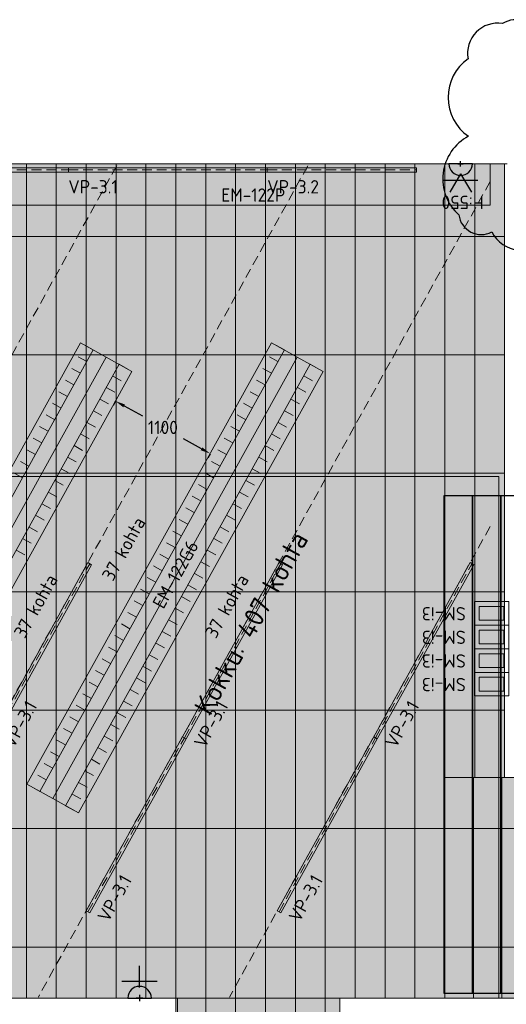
# Model space of a CAD drawing. Header units: millimetres. Extents: x 102382 to 164490, y 45733 to 103316.
# Tile 20 of 183: x 117716 to 122665, y 67446 to 77454. Entities that reach past the tile are written whole.
import ezdxf

# ---------------------------------------------------------------- set-up
doc = ezdxf.new("R2010")
doc.units = ezdxf.units.MM
doc.linetypes.add('Center', pattern=[4, 2.5, -0.5, 0.5, -0.5])
doc.linetypes.add('Hidden 100.00_ 50.00', pattern=[150, 100, -50])
doc.layers.get('0').update_dxf_attribs({"true_color": 0x000000})
for name, color, linetype, true_color in [('_SA-ELEKTER_pistikupesad', 7, 'Continuous', 0x9900cc), ('_SA-MÄRKUSED', 1, 'Continuous', 0xff0000), ('_SA-SISUSTUS_DIM', 1, 'Continuous', 0xff0000)]:
    doc.layers.add(name, color=color, linetype=linetype, true_color=true_color)
for name, color, linetype, lineweight, true_color in [('_SA-ELEKTER_tekst', 7, 'Continuous', 9, 0x9900cc), ('_SA-LAGI', 7, 'Continuous', 9, 0x5b5b5b), ('_SA-LAGI_hatch', 7, 'Continuous', 5, 0x787878), ('_SA-PORAND', 7, 'Continuous', 9, 0x5b5b5b), ('_SA-PORAND_hatch', 254, 'Continuous', 9, 0xbebebe), ('_SA-SISUSTUS_kohtkindel', 7, 'Continuous', 15, 0x7f4f3f), ('_SA-SISUSTUS_lahtine', 7, 'Continuous', 18, 0x7f4f3f), ('_SA-SISUSTUS_tekst', 7, 'Continuous', 0, 0x7f4f3f), ('_SA-VALGUSTUS', 20, 'Continuous', 13, 0xff3f00), ('_SA-VALGUSTUS_abi', 7, 'Center', 0, 0xff9f7f)]:
    doc.layers.add(name, color=color, linetype=linetype, lineweight=lineweight, true_color=true_color)
doc.styles.add('DIN Bold', font='txt')
doc.styles.add('DIN Pro Light-Light', font='txt')
doc.styles.add('DIN Pro Medium-Medium', font='txt')
doc.dimstyles.new('INP_100_DIM', dxfattribs={"dimtxt": 135, "dimasz": 100, "dimexe": 50, "dimexo": 0.5, "dimgap": 20, "dimtad": 0, "dimtih": 1, "dimtoh": 1, "dimdec": 0, "dimzin": 1, "dimdsep": 46, "dimtxsty": 'DIN Pro Light-Light', "dimcen": 2.5, "dimadec": 1, "dimazin": 1, "dimtfac": 1, "dimtdec": 4, "dimtix": 1, "dimtofl": 0, "dimtmove": 1, "dimatfit": 3, "dimfxl": 1, "dimtolj": 1, "dimtzin": 1, "dimarcsym": 0})

# ---------------------------------------------------------------- blocks, each defined once
blk = doc.blocks.new('*D32')
at = {"layer": '_SA-SISUSTUS_DIM', "color": 0, "lineweight": -2}
for p, q in [((118690, 73577), (118666, 73533)), ((118778, 73529), (118963, 73426)), ((119565, 73092), (119380, 73195)), ((119652, 73043), (119628, 73000))]:
    blk.add_line(p, q, dxfattribs=at)
at = {"layer": '_SA-SISUSTUS_DIM', "color": 0}
for points in [[(118786, 73543), (118770, 73514), (118691, 73577)], [(119557, 73078), (119573, 73107), (119653, 73044)]]:
    blk.add_solid(points, dxfattribs=at)
at = {"layer": 'Defpoints', "color": 0}
for p in [(118691, 73577), (119653, 73044), (119653, 73044)]:
    blk.add_point(p, dxfattribs=at)
at = {"layer": '_SA-SISUSTUS_DIM', "color": 0, "insert": (119172, 73310), "char_height": 135, "attachment_point": 5, "style": 'DIN Pro Light-Light'}
blk.add_mtext('\\A1;1100', dxfattribs=at)
blk = doc.blocks.new('_SA pistik(syvistatud) x2')
at = {"linetype": 'ByBlock', "lineweight": -2}
blk.add_hatch(color=0, dxfattribs=at).paths.add_polyline_path([(-80.1, 0), (80.1, 0), (80.1, 1.8), (80, 3.5), (79.9, 5.3), (79.7, 7.1), (79.5, 9), (79.3, 10.8), (79, 12.6), (78.6, 14.5), (78.2, 16.3), (77.8, 18.2), (77.3, 20), (76.8, 21.9), (76.2, 23.7), (75.6, 25.5), (74.9, 27.4), (74.2, 29.2), (73.4, 31), (72.6, 32.8), (71.8, 34.6), (70.8, 36.4), (69.9, 38.2), (68.9, 39.9), (67.8, 41.7), (66.7, 43.4), (65.6, 45), (64.4, 46.7), (63.1, 48.3), (61.8, 49.9), (60.5, 51.5), (59.1, 53), (57.7, 54.5), (56.3, 56), (54.8, 57.4), (53.3, 58.8), (51.7, 60.1), (50.2, 61.4), (48.5, 62.7), (46.9, 63.9), (45.2, 65.1), (43.5, 66.2), (41.8, 67.3), (40.1, 68.3), (38.3, 69.3), (36.5, 70.3), (34.7, 71.2), (32.9, 72), (31.1, 72.8), (29.3, 73.5), (27.4, 74.2), (25.6, 74.9), (23.7, 75.5), (21.9, 76), (20, 76.5), (18.2, 77), (16.3, 77.4), (14.5, 77.8), (12.6, 78.1), (10.8, 78.4), (9, 78.6), (7.2, 78.8), (5.3, 78.9), (3.5, 79), (1.8, 79.1), (0, 79.1), (-1.8, 79.1), (-3.5, 79), (-5.3, 78.9), (-7.2, 78.8), (-9, 78.6), (-10.8, 78.4), (-12.6, 78.1), (-14.5, 77.8), (-16.3, 77.4), (-18.2, 77), (-20, 76.5), (-21.9, 76), (-23.7, 75.5), (-25.6, 74.9), (-27.4, 74.2), (-29.3, 73.5), (-31.1, 72.8), (-32.9, 72), (-34.7, 71.2), (-36.5, 70.3), (-38.3, 69.3), (-40.1, 68.3), (-41.8, 67.3), (-43.5, 66.2), (-45.2, 65.1), (-46.9, 63.9), (-48.5, 62.7), (-50.2, 61.4), (-51.7, 60.1), (-53.3, 58.8), (-54.8, 57.4), (-56.3, 56), (-57.7, 54.5), (-59.1, 53), (-60.5, 51.5), (-61.8, 49.9), (-63.1, 48.3), (-64.4, 46.7), (-65.6, 45), (-66.7, 43.4), (-67.8, 41.7), (-68.9, 39.9), (-69.9, 38.2), (-70.8, 36.4), (-71.8, 34.6), (-72.6, 32.8), (-73.4, 31), (-74.2, 29.2), (-74.9, 27.4), (-75.6, 25.5), (-76.2, 23.7), (-76.8, 21.9), (-77.3, 20), (-77.8, 18.2), (-78.2, 16.3), (-78.6, 14.5), (-79, 12.6), (-79.3, 10.8), (-79.5, 9), (-79.7, 7.1), (-79.9, 5.3), (-80, 3.5), (-80.1, 1.8)], flags=0)
at = {"color": 0, "linetype": 'ByBlock', "lineweight": -2}
for p, q in [((0.1, 68.7), (-73.6, 192.2)), ((0.1, 68.7), (73.8, 192.2)), ((116.7, 111.4), (-116.5, 111.4)), ((0.1, 17.9), (0.1, -17.9)), ((17.9, 0), (-17.8, 0))]:
    blk.add_line(p, q, dxfattribs=at)
blk.add_lwpolyline([(-80.1, 0), (80.1, 0, 0.986995)], format="xyb", close=True, dxfattribs=at)
blk = doc.blocks.new('_SA pistik(syvistatud) x1')
at = {"linetype": 'ByBlock', "lineweight": -2}
blk.add_hatch(color=0, dxfattribs=at).paths.add_polyline_path([(-80.2, 0), (80, 0), (80, 1.8), (79.9, 3.5), (79.8, 5.3), (79.6, 7.1), (79.4, 9), (79.2, 10.8), (78.9, 12.6), (78.5, 14.5), (78.1, 16.3), (77.7, 18.2), (77.2, 20), (76.7, 21.9), (76.1, 23.7), (75.5, 25.5), (74.8, 27.4), (74.1, 29.2), (73.3, 31), (72.5, 32.8), (71.7, 34.6), (70.7, 36.4), (69.8, 38.2), (68.8, 39.9), (67.7, 41.7), (66.6, 43.4), (65.5, 45), (64.3, 46.7), (63, 48.3), (61.7, 49.9), (60.4, 51.5), (59.1, 53), (57.6, 54.5), (56.2, 56), (54.7, 57.4), (53.2, 58.8), (51.7, 60.1), (50.1, 61.4), (48.5, 62.7), (46.8, 63.9), (45.1, 65.1), (43.4, 66.2), (41.7, 67.3), (40, 68.3), (38.2, 69.3), (36.5, 70.3), (34.7, 71.2), (32.8, 72), (31, 72.8), (29.2, 73.5), (27.4, 74.2), (25.5, 74.9), (23.7, 75.5), (21.8, 76), (19.9, 76.5), (18.1, 77), (16.2, 77.4), (14.4, 77.8), (12.5, 78.1), (10.7, 78.4), (8.9, 78.6), (7.1, 78.8), (5.3, 78.9), (3.5, 79), (1.7, 79.1), (-0.1, 79.1), (-1.9, 79.1), (-3.6, 79), (-5.4, 78.9), (-7.2, 78.8), (-9.1, 78.6), (-10.9, 78.4), (-12.7, 78.1), (-14.6, 77.8), (-16.4, 77.4), (-18.3, 77), (-20.1, 76.5), (-22, 76), (-23.8, 75.5), (-25.7, 74.9), (-27.5, 74.2), (-29.4, 73.5), (-31.2, 72.8), (-33, 72), (-34.8, 71.2), (-36.6, 70.3), (-38.4, 69.3), (-40.2, 68.3), (-41.9, 67.3), (-43.6, 66.2), (-45.3, 65.1), (-47, 63.9), (-48.6, 62.7), (-50.3, 61.4), (-51.8, 60.1), (-53.4, 58.8), (-54.9, 57.4), (-56.4, 56), (-57.8, 54.5), (-59.2, 53), (-60.6, 51.5), (-61.9, 49.9), (-63.2, 48.3), (-64.4, 46.7), (-65.6, 45), (-66.8, 43.4), (-67.9, 41.7), (-69, 39.9), (-70, 38.2), (-70.9, 36.4), (-71.8, 34.6), (-72.7, 32.8), (-73.5, 31), (-74.3, 29.2), (-75, 27.4), (-75.7, 25.5), (-76.3, 23.7), (-76.9, 21.9), (-77.4, 20), (-77.9, 18.2), (-78.3, 16.3), (-78.7, 14.5), (-79.1, 12.6), (-79.4, 10.8), (-79.6, 9), (-79.8, 7.1), (-80, 5.3), (-80.1, 3.5), (-80.2, 1.8)], flags=0)
at = {"color": 0, "linetype": 'ByBlock', "lineweight": -2}
for p, q in [((0, 70.7), (0, 218.6)), ((-120, 114.6), (120, 114.6)), ((0, 22), (0, -22)), ((22, 0), (-22, 0))]:
    blk.add_line(p, q, dxfattribs=at)
blk.add_lwpolyline([(-80.2, 0), (80, 0, 0.986995)], format="xyb", close=True, dxfattribs=at)
blk = doc.blocks.new('VP-3.2')
at = {"color": 0, "linetype": 'Hidden 100.00_ 50.00', "lineweight": -2}
blk.add_line((-760, -21), (759, -21), dxfattribs=at)
at = {"color": 0, "lineweight": -2}
blk.add_lwpolyline([(-760, -42), (-760, 0), (759, 0), (759, -42)], close=True, dxfattribs=at)
at = {"color": 0, "lineweight": -2, "insert": (-760, -124), "char_height": 135, "width": 1367.7, "attachment_point": 1, "style": 'DIN Pro Medium-Medium'}
blk.add_mtext('VP-3.2', dxfattribs=at)
blk = doc.blocks.new('VP-3.1')
at = {"color": 0, "linetype": 'Hidden 100.00_ 50.00', "lineweight": -2}
blk.add_line((-1012, -21), (1011, -21), dxfattribs=at)
at = {"color": 0, "lineweight": -2}
blk.add_lwpolyline([(-1012, -42), (-1012, 0), (1011, 0), (1011, -42)], close=True, dxfattribs=at)
at = {"color": 0, "lineweight": -2, "insert": (-1012, -124), "char_height": 135, "width": 1320.49, "attachment_point": 1, "style": 'DIN Pro Medium-Medium'}
blk.add_mtext('VP-3.1', dxfattribs=at)
blk = doc.blocks.new('SM-i3')
at = {"color": 0, "linetype": 'ByBlock', "lineweight": -2}
for points in [[(0, -120), (0, 120), (-350, 120), (-350, -120)], [(-50, -70), (-50, 70), (-300, 70), (-300, -70)]]:
    blk.add_lwpolyline(points, close=True, dxfattribs=at)
at = {"color": 0, "linetype": 'ByBlock', "lineweight": -2, "insert": (311, 71), "char_height": 135, "width": 1240.3, "attachment_point": 2, "style": 'DIN Pro Medium-Medium'}
blk.add_mtext('SM-i3', dxfattribs=at)

msp = doc.modelspace()

# ---------------------------------------------------------------- hatches: boundary and pattern name
at = {"layer": '_SA-LAGI_hatch'}
h = msp.add_hatch(dxfattribs=at)
h.set_pattern_fill('Squares', color=256, scale=100, style=0, pattern_type=2)
h.set_pattern_definition([(0, (0, 0), (0, 25), [25, -25]), (90, (0, 0), (-25, 2e-15), [25, -25])])
h.paths.add_polyline_path([(107209.7, 67510), (110148.9, 72812.6), (122590, 72812.6), (122590, 67510)], flags=0)
at = {"layer": '_SA-PORAND_hatch', "true_color": 0xfafafa}
for points in [[(117480, 75990), (117480, 75252), (117784, 75252), (117784, 75990)], [(117784, 75990), (117784, 75252), (118088, 75252), (118088, 75990)], [(119608, 75990), (119608, 75252), (119912, 75252), (119912, 75990)], [(120520, 75990), (120520, 75252), (120824, 75252), (120824, 75990)], [(120824, 75990), (120824, 75252), (121128, 75252), (121128, 75990)], [(121128, 75990), (121128, 75252), (121432, 75252), (121432, 75990)], [(122040, 75990), (122040, 75252), (122344, 75252), (122344, 75990)], [(118392, 74048), (118392, 75252), (118088, 75252), (118088, 74048)], [(118696, 74048), (118696, 75252), (118392, 75252), (118392, 74048)], [(119304, 74048), (119304, 75252), (119000, 75252), (119000, 74048)], [(119912, 74048), (119912, 75252), (119608, 75252), (119608, 74048)], [(120216, 74048), (120216, 75252), (119912, 75252), (119912, 74048)], [(120824, 74048), (120824, 75252), (120520, 75252), (120520, 74048)], [(122040, 74048), (122040, 75252), (121736, 75252), (121736, 74048)], [(117784, 72844), (117784, 74048), (117480, 74048), (117480, 72844)], [(118392, 72844), (118392, 74048), (118088, 74048), (118088, 72844)], [(119000, 72844), (119000, 74048), (118696, 74048), (118696, 72844)], [(119304, 72844), (119304, 74048), (119000, 74048), (119000, 72844)], [(119608, 72844), (119608, 74048), (119304, 74048), (119304, 72844)], [(119912, 72844), (119912, 74048), (119608, 74048), (119608, 72844)], [(120216, 72844), (120216, 74048), (119912, 74048), (119912, 72844)], [(120824, 72844), (120824, 74048), (120520, 74048), (120520, 72844)], [(121432, 72844), (121432, 74048), (121128, 74048), (121128, 72844)], [(121736, 72844), (121736, 74048), (121432, 74048), (121432, 72844)], [(122648, 72844), (122648, 74048), (122344, 74048), (122344, 72844)], [(118392, 71640), (118392, 72844), (118088, 72844), (118088, 71640)], [(119000, 71640), (119000, 72844), (118696, 72844), (118696, 71640)], [(119912, 71640), (119912, 72844), (119608, 72844), (119608, 71640)], [(121128, 71640), (121128, 72844), (120824, 72844), (120824, 71640)], [(121432, 71640), (121432, 72844), (121128, 72844), (121128, 71640)], [(122040, 71640), (122040, 72844), (121736, 72844), (121736, 71640)], [(118088, 70436), (118088, 71640), (117784, 71640), (117784, 70436)], [(118392, 70436), (118392, 71640), (118088, 71640), (118088, 70436)], [(119304, 70436), (119304, 71640), (119000, 71640), (119000, 70436)], [(120216, 70436), (120216, 71640), (119912, 71640), (119912, 70436)], [(120520, 70436), (120520, 71640), (120216, 71640), (120216, 70436)], [(121128, 70436), (121128, 71640), (120824, 71640), (120824, 70436)], [(121736, 70436), (121736, 71640), (121432, 71640), (121432, 70436)], [(122040, 70436), (122040, 71640), (121736, 71640), (121736, 70436)], [(122648, 70436), (122648, 71640), (122344, 71640), (122344, 70436)], [(118392, 69232), (118392, 70436), (118088, 70436), (118088, 69232)], [(119304, 69232), (119304, 70436), (119000, 70436), (119000, 69232)], [(119912, 69232), (119912, 70436), (119608, 70436), (119608, 69232)], [(120824, 69232), (120824, 70436), (120520, 70436), (120520, 69232)], [(121736, 69232), (121736, 70436), (121432, 70436), (121432, 69232)], [(122648, 69750), (122648, 70436), (122344, 70436), (122344, 69750)], [(122620, 69232), (122620, 69750), (122330, 69750), (122330, 69232)], [(117784, 68028), (117784, 69232), (117480, 69232), (117480, 68028)], [(118392, 68028), (118392, 69232), (118088, 69232), (118088, 68028)], [(118696, 68028), (118696, 69232), (118392, 69232), (118392, 68028)], [(119000, 68028), (119000, 69232), (118696, 69232), (118696, 68028)], [(119304, 68028), (119304, 69232), (119000, 69232), (119000, 68028)], [(119608, 68028), (119608, 69232), (119304, 69232), (119304, 68028)], [(121128, 68028), (121128, 69232), (120824, 69232), (120824, 68028)], [(122330, 68028), (122330, 69232), (122040, 69232), (122040, 68028)], [(122910, 68028), (122910, 69232), (122620, 69232), (122620, 68028)], [(117784, 67510), (117784, 68028), (117480, 68028), (117480, 67510)], [(118088, 67510), (118088, 68028), (117784, 68028), (117784, 67510)], [(118392, 67510), (118392, 68028), (118088, 68028), (118088, 67510)], [(119000, 67510), (119000, 68028), (118696, 68028), (118696, 67510)], [(119304, 67290), (119304, 66824), (119608, 66824), (119608, 68028), (119304, 68028), (119304, 67510)], [(119912, 66824), (119912, 68028), (119608, 68028), (119608, 66824)], [(120216, 66824), (120216, 68028), (119912, 68028), (119912, 66824)], [(120824, 66824), (120824, 68028), (120520, 68028), (120520, 66824)], [(121128, 67510), (121128, 68028), (120824, 68028), (120824, 66824), (120970, 66824), (120970, 67510)], [(121432, 67510), (121432, 68028), (121128, 68028), (121128, 67510)], [(122330, 67510), (122330, 68028), (122040, 68028), (122040, 67510)], [(122620, 67510), (122620, 68028), (122330, 68028), (122330, 67510)]]:
    msp.add_hatch(color=7, dxfattribs=at).paths.add_polyline_path(points, flags=0)
at = {"layer": '_SA-PORAND_hatch', "true_color": 0xdcdcdc}
for points in [[(118088, 75990), (118088, 75252), (118392, 75252), (118392, 75990)], [(118392, 75990), (118392, 75252), (118696, 75252), (118696, 75990)], [(118696, 75990), (118696, 75252), (119000, 75252), (119000, 75990)], [(119000, 75990), (119000, 75252), (119304, 75252), (119304, 75990)], [(119304, 75990), (119304, 75252), (119608, 75252), (119608, 75990)], [(119912, 75990), (119912, 75252), (120216, 75252), (120216, 75990)], [(120216, 75990), (120216, 75252), (120520, 75252), (120520, 75990)], [(122344, 75990), (122344, 75252), (122648, 75252), (122648, 75990)], [(117784, 74048), (117784, 75252), (117480, 75252), (117480, 74048)], [(119000, 74048), (119000, 75252), (118696, 75252), (118696, 74048)], [(120520, 74048), (120520, 75252), (120216, 75252), (120216, 74048)], [(121432, 74048), (121432, 75252), (121128, 75252), (121128, 74048)], [(121736, 74048), (121736, 75252), (121432, 75252), (121432, 74048)], [(118088, 72844), (118088, 74048), (117784, 74048), (117784, 72844)], [(118696, 72844), (118696, 74048), (118392, 74048), (118392, 72844)], [(121128, 72844), (121128, 74048), (120824, 74048), (120824, 72844)], [(122344, 72844), (122344, 74048), (122040, 74048), (122040, 72844)], [(117784, 71640), (117784, 72844), (117480, 72844), (117480, 71640)], [(118088, 71640), (118088, 72844), (117784, 72844), (117784, 71640)], [(118696, 71640), (118696, 72844), (118392, 72844), (118392, 71640)], [(120520, 71640), (120520, 72844), (120216, 72844), (120216, 71640)], [(120824, 71640), (120824, 72844), (120520, 72844), (120520, 71640)], [(121736, 71640), (121736, 72844), (121432, 72844), (121432, 71640)], [(122648, 71640), (122648, 72844), (122344, 72844), (122344, 71640)], [(117784, 70436), (117784, 71640), (117480, 71640), (117480, 70436)], [(119608, 70436), (119608, 71640), (119304, 71640), (119304, 70436)], [(120216, 69232), (120216, 70436), (119912, 70436), (119912, 69232)], [(121128, 69232), (121128, 70436), (120824, 70436), (120824, 69232)], [(121432, 69232), (121432, 70436), (121128, 70436), (121128, 69232)], [(122040, 69232), (122040, 70436), (121736, 70436), (121736, 69232)], [(122344, 69750), (122344, 70436), (122040, 70436), (122040, 69750)], [(118088, 68028), (118088, 69232), (117784, 69232), (117784, 68028)], [(119912, 68028), (119912, 69232), (119608, 69232), (119608, 68028)], [(120824, 68028), (120824, 69232), (120520, 69232), (120520, 68028)], [(121432, 68028), (121432, 69232), (121128, 69232), (121128, 68028)], [(122620, 68028), (122620, 69232), (122330, 69232), (122330, 68028)], [(121736, 67510), (121736, 68028), (121432, 68028), (121432, 67510)]]:
    msp.add_hatch(color=254, dxfattribs=at).paths.add_polyline_path(points, flags=0)
at = {"layer": '_SA-PORAND_hatch', "true_color": 0xebebeb}
for points in [[(121432, 75990), (121432, 75252), (121736, 75252), (121736, 75990)], [(121736, 75990), (121736, 75252), (122040, 75252), (122040, 75990)], [(118088, 74048), (118088, 75252), (117784, 75252), (117784, 74048)], [(119608, 74048), (119608, 75252), (119304, 75252), (119304, 74048)], [(121128, 74048), (121128, 75252), (120824, 75252), (120824, 74048)], [(122344, 74048), (122344, 75252), (122040, 75252), (122040, 74048)], [(122648, 74048), (122648, 75252), (122344, 75252), (122344, 74048)], [(120520, 72844), (120520, 74048), (120216, 74048), (120216, 72844)], [(122040, 72844), (122040, 74048), (121736, 74048), (121736, 72844)], [(119304, 71640), (119304, 72844), (119000, 72844), (119000, 71640)], [(119608, 71640), (119608, 72844), (119304, 72844), (119304, 71640)], [(120216, 71640), (120216, 72844), (119912, 72844), (119912, 71640)], [(122344, 71640), (122344, 72844), (122040, 72844), (122040, 71640)], [(118696, 70436), (118696, 71640), (118392, 71640), (118392, 70436)], [(119000, 70436), (119000, 71640), (118696, 71640), (118696, 70436)], [(119912, 70436), (119912, 71640), (119608, 71640), (119608, 70436)], [(120824, 70436), (120824, 71640), (120520, 71640), (120520, 70436)], [(121432, 70436), (121432, 71640), (121128, 71640), (121128, 70436)], [(122344, 70436), (122344, 71640), (122040, 71640), (122040, 70436)], [(117784, 69232), (117784, 70436), (117480, 70436), (117480, 69232)], [(118088, 69232), (118088, 70436), (117784, 70436), (117784, 69232)], [(118696, 69232), (118696, 70436), (118392, 70436), (118392, 69232)], [(119000, 69232), (119000, 70436), (118696, 70436), (118696, 69232)], [(119608, 69232), (119608, 70436), (119304, 70436), (119304, 69232)], [(120520, 69232), (120520, 70436), (120216, 70436), (120216, 69232)], [(122330, 69232), (122330, 69750), (122040, 69750), (122040, 69232)], [(122910, 69232), (122910, 69750), (122620, 69750), (122620, 69232)], [(120216, 68028), (120216, 69232), (119912, 69232), (119912, 68028)], [(120520, 68028), (120520, 69232), (120216, 69232), (120216, 68028)], [(121736, 68028), (121736, 69232), (121432, 69232), (121432, 68028)], [(122040, 68028), (122040, 69232), (121736, 69232), (121736, 68028)], [(118696, 67510), (118696, 68028), (118392, 68028), (118392, 67510)], [(119304, 67510), (119304, 68028), (119000, 68028), (119000, 67510)], [(120520, 66824), (120520, 68028), (120216, 68028), (120216, 66824)], [(122040, 67510), (122040, 68028), (121736, 68028), (121736, 67510)], [(122910, 67510), (122910, 68028), (122620, 68028), (122620, 67510)]]:
    msp.add_hatch(color=7, dxfattribs=at).paths.add_polyline_path(points, flags=0)

# ---------------------------------------------------------------- linework, layer by layer
at = {"layer": '_SA-LAGI'}
msp.add_lwpolyline([(107209.7, 67510), (110148.9, 72812.6), (122590, 72812.6), (122590, 67510)], close=True, dxfattribs=at)
at = {"layer": '_SA-MÄRKUSED'}
msp.add_lwpolyline([(122997.5, 77265.4, 0.5205671), (122626.2, 77414.6, 0.5205671), (122275.7, 77057.2, 0.5205671), (122279.2, 76269.5, 0.5205671), (122181.6, 75469.6, 0.5205671), (122516.7, 75297.2, 0.5205671), (123098.2, 75225, 0.5205671), (123243.9, 75742, 0.5205671), (123250.8, 76234.8, 0.5205671), (123164.1, 76713.7, 0.5205671)], format="xyb", close=True, dxfattribs=at)
for points in [[(122030, 67560), (122320, 67560), (122320, 72615.8), (122030, 72615.8)], [(122320, 67560), (122610, 67560), (122610, 72615.8), (122320, 72615.8)], [(122610, 67560), (122900, 67560), (122900, 72615.8), (122610, 72615.8)]]:
    msp.add_lwpolyline(points, close=True, dxfattribs=at)
at = {"layer": '_SA-PORAND'}
msp.add_lwpolyline([(122675.1, 75990), (111910, 75990), (107209.7, 67510), (122040, 67510), (122040, 69750), (122690, 69750)], dxfattribs=at)
for points in [[(117480, 75990), (117480, 75252), (117784, 75252), (117784, 75990)], [(117784, 75990), (117784, 75252), (118088, 75252), (118088, 75990)], [(118088, 75990), (118088, 75252), (118392, 75252), (118392, 75990)], [(118392, 75990), (118392, 75252), (118696, 75252), (118696, 75990)], [(118696, 75990), (118696, 75252), (119000, 75252), (119000, 75990)], [(119000, 75990), (119000, 75252), (119304, 75252), (119304, 75990)], [(119304, 75990), (119304, 75252), (119608, 75252), (119608, 75990)], [(119608, 75990), (119608, 75252), (119912, 75252), (119912, 75990)], [(119912, 75990), (119912, 75252), (120216, 75252), (120216, 75990)], [(120216, 75990), (120216, 75252), (120520, 75252), (120520, 75990)], [(120520, 75990), (120520, 75252), (120824, 75252), (120824, 75990)], [(120824, 75990), (120824, 75252), (121128, 75252), (121128, 75990)], [(121128, 75990), (121128, 75252), (121432, 75252), (121432, 75990)], [(121432, 75990), (121432, 75252), (121736, 75252), (121736, 75990)], [(121736, 75990), (121736, 75252), (122040, 75252), (122040, 75990)], [(122040, 75990), (122040, 75252), (122344, 75252), (122344, 75990)], [(122344, 75990), (122344, 75252), (122648, 75252), (122648, 75990)], [(117784, 74048), (117784, 75252), (117480, 75252), (117480, 74048)], [(118088, 74048), (118088, 75252), (117784, 75252), (117784, 74048)], [(118392, 74048), (118392, 75252), (118088, 75252), (118088, 74048)], [(118696, 74048), (118696, 75252), (118392, 75252), (118392, 74048)], [(119000, 74048), (119000, 75252), (118696, 75252), (118696, 74048)], [(119304, 74048), (119304, 75252), (119000, 75252), (119000, 74048)], [(119608, 74048), (119608, 75252), (119304, 75252), (119304, 74048)], [(119912, 74048), (119912, 75252), (119608, 75252), (119608, 74048)], [(120216, 74048), (120216, 75252), (119912, 75252), (119912, 74048)], [(120520, 74048), (120520, 75252), (120216, 75252), (120216, 74048)], [(120824, 74048), (120824, 75252), (120520, 75252), (120520, 74048)], [(121128, 74048), (121128, 75252), (120824, 75252), (120824, 74048)], [(121432, 74048), (121432, 75252), (121128, 75252), (121128, 74048)], [(121736, 74048), (121736, 75252), (121432, 75252), (121432, 74048)], [(122040, 74048), (122040, 75252), (121736, 75252), (121736, 74048)], [(122344, 74048), (122344, 75252), (122040, 75252), (122040, 74048)], [(122648, 74048), (122648, 75252), (122344, 75252), (122344, 74048)], [(117784, 72844), (117784, 74048), (117480, 74048), (117480, 72844)], [(118088, 72844), (118088, 74048), (117784, 74048), (117784, 72844)], [(118392, 72844), (118392, 74048), (118088, 74048), (118088, 72844)], [(118696, 72844), (118696, 74048), (118392, 74048), (118392, 72844)], [(119000, 72844), (119000, 74048), (118696, 74048), (118696, 72844)], [(119304, 72844), (119304, 74048), (119000, 74048), (119000, 72844)], [(119608, 72844), (119608, 74048), (119304, 74048), (119304, 72844)], [(119912, 72844), (119912, 74048), (119608, 74048), (119608, 72844)], [(120216, 72844), (120216, 74048), (119912, 74048), (119912, 72844)], [(120520, 72844), (120520, 74048), (120216, 74048), (120216, 72844)], [(120824, 72844), (120824, 74048), (120520, 74048), (120520, 72844)], [(121128, 72844), (121128, 74048), (120824, 74048), (120824, 72844)], [(121432, 72844), (121432, 74048), (121128, 74048), (121128, 72844)], [(121736, 72844), (121736, 74048), (121432, 74048), (121432, 72844)], [(122040, 72844), (122040, 74048), (121736, 74048), (121736, 72844)], [(122344, 72844), (122344, 74048), (122040, 74048), (122040, 72844)], [(122648, 72844), (122648, 74048), (122344, 74048), (122344, 72844)], [(117784, 71640), (117784, 72844), (117480, 72844), (117480, 71640)], [(118088, 71640), (118088, 72844), (117784, 72844), (117784, 71640)], [(118392, 71640), (118392, 72844), (118088, 72844), (118088, 71640)], [(118696, 71640), (118696, 72844), (118392, 72844), (118392, 71640)], [(119000, 71640), (119000, 72844), (118696, 72844), (118696, 71640)], [(119304, 71640), (119304, 72844), (119000, 72844), (119000, 71640)], [(119608, 71640), (119608, 72844), (119304, 72844), (119304, 71640)], [(119912, 71640), (119912, 72844), (119608, 72844), (119608, 71640)], [(120216, 71640), (120216, 72844), (119912, 72844), (119912, 71640)], [(120520, 71640), (120520, 72844), (120216, 72844), (120216, 71640)], [(120824, 71640), (120824, 72844), (120520, 72844), (120520, 71640)], [(121128, 71640), (121128, 72844), (120824, 72844), (120824, 71640)], [(121432, 71640), (121432, 72844), (121128, 72844), (121128, 71640)], [(121736, 71640), (121736, 72844), (121432, 72844), (121432, 71640)], [(122040, 71640), (122040, 72844), (121736, 72844), (121736, 71640)], [(122344, 71640), (122344, 72844), (122040, 72844), (122040, 71640)], [(122648, 71640), (122648, 72844), (122344, 72844), (122344, 71640)], [(117784, 70436), (117784, 71640), (117480, 71640), (117480, 70436)], [(118088, 70436), (118088, 71640), (117784, 71640), (117784, 70436)], [(118392, 70436), (118392, 71640), (118088, 71640), (118088, 70436)], [(118696, 70436), (118696, 71640), (118392, 71640), (118392, 70436)], [(119000, 70436), (119000, 71640), (118696, 71640), (118696, 70436)], [(119304, 70436), (119304, 71640), (119000, 71640), (119000, 70436)], [(119608, 70436), (119608, 71640), (119304, 71640), (119304, 70436)], [(119912, 70436), (119912, 71640), (119608, 71640), (119608, 70436)], [(120216, 70436), (120216, 71640), (119912, 71640), (119912, 70436)], [(120520, 70436), (120520, 71640), (120216, 71640), (120216, 70436)], [(120824, 70436), (120824, 71640), (120520, 71640), (120520, 70436)], [(121128, 70436), (121128, 71640), (120824, 71640), (120824, 70436)], [(121432, 70436), (121432, 71640), (121128, 71640), (121128, 70436)], [(121736, 70436), (121736, 71640), (121432, 71640), (121432, 70436)], [(122040, 70436), (122040, 71640), (121736, 71640), (121736, 70436)], [(122344, 70436), (122344, 71640), (122040, 71640), (122040, 70436)], [(122648, 70436), (122648, 71640), (122344, 71640), (122344, 70436)], [(117784, 69232), (117784, 70436), (117480, 70436), (117480, 69232)], [(118088, 69232), (118088, 70436), (117784, 70436), (117784, 69232)], [(118392, 69232), (118392, 70436), (118088, 70436), (118088, 69232)], [(118696, 69232), (118696, 70436), (118392, 70436), (118392, 69232)], [(119000, 69232), (119000, 70436), (118696, 70436), (118696, 69232)], [(119304, 69232), (119304, 70436), (119000, 70436), (119000, 69232)], [(119608, 69232), (119608, 70436), (119304, 70436), (119304, 69232)], [(119912, 69232), (119912, 70436), (119608, 70436), (119608, 69232)], [(120216, 69232), (120216, 70436), (119912, 70436), (119912, 69232)], [(120520, 69232), (120520, 70436), (120216, 70436), (120216, 69232)], [(120824, 69232), (120824, 70436), (120520, 70436), (120520, 69232)], [(121128, 69232), (121128, 70436), (120824, 70436), (120824, 69232)], [(121432, 69232), (121432, 70436), (121128, 70436), (121128, 69232)], [(121736, 69232), (121736, 70436), (121432, 70436), (121432, 69232)], [(122040, 69232), (122040, 70436), (121736, 70436), (121736, 69232)], [(122344, 69750), (122344, 70436), (122040, 70436), (122040, 69750)], [(122648, 69750), (122648, 70436), (122344, 70436), (122344, 69750)], [(122330, 69232), (122330, 69750), (122040, 69750), (122040, 69232)], [(122620, 69232), (122620, 69750), (122330, 69750), (122330, 69232)], [(122910, 69232), (122910, 69750), (122620, 69750), (122620, 69232)], [(117784, 68028), (117784, 69232), (117480, 69232), (117480, 68028)], [(118088, 68028), (118088, 69232), (117784, 69232), (117784, 68028)], [(118392, 68028), (118392, 69232), (118088, 69232), (118088, 68028)], [(118696, 68028), (118696, 69232), (118392, 69232), (118392, 68028)], [(119000, 68028), (119000, 69232), (118696, 69232), (118696, 68028)], [(119304, 68028), (119304, 69232), (119000, 69232), (119000, 68028)], [(119608, 68028), (119608, 69232), (119304, 69232), (119304, 68028)], [(119912, 68028), (119912, 69232), (119608, 69232), (119608, 68028)], [(120216, 68028), (120216, 69232), (119912, 69232), (119912, 68028)], [(120520, 68028), (120520, 69232), (120216, 69232), (120216, 68028)], [(120824, 68028), (120824, 69232), (120520, 69232), (120520, 68028)], [(121128, 68028), (121128, 69232), (120824, 69232), (120824, 68028)], [(121432, 68028), (121432, 69232), (121128, 69232), (121128, 68028)], [(121736, 68028), (121736, 69232), (121432, 69232), (121432, 68028)], [(122040, 68028), (122040, 69232), (121736, 69232), (121736, 68028)], [(122330, 68028), (122330, 69232), (122040, 69232), (122040, 68028)], [(122620, 68028), (122620, 69232), (122330, 69232), (122330, 68028)], [(122910, 68028), (122910, 69232), (122620, 69232), (122620, 68028)], [(117784, 67510), (117784, 68028), (117480, 68028), (117480, 67510)], [(118088, 67510), (118088, 68028), (117784, 68028), (117784, 67510)], [(118392, 67510), (118392, 68028), (118088, 68028), (118088, 67510)], [(118696, 67510), (118696, 68028), (118392, 68028), (118392, 67510)], [(119000, 67510), (119000, 68028), (118696, 68028), (118696, 67510)], [(119304, 67510), (119304, 68028), (119000, 68028), (119000, 67510)], [(119304, 67290), (119304, 66824), (119608, 66824), (119608, 68028), (119304, 68028)], [(119912, 66824), (119912, 68028), (119608, 68028), (119608, 66824)], [(120216, 66824), (120216, 68028), (119912, 68028), (119912, 66824)], [(120520, 66824), (120520, 68028), (120216, 68028), (120216, 66824)], [(120824, 66824), (120824, 68028), (120520, 68028), (120520, 66824)], [(121128, 67510), (121128, 68028), (120824, 68028), (120824, 66824), (120970, 66824), (120970, 67510)], [(121432, 67510), (121432, 68028), (121128, 68028), (121128, 67510)], [(121736, 67510), (121736, 68028), (121432, 68028), (121432, 67510)], [(122040, 67510), (122040, 68028), (121736, 68028), (121736, 67510)], [(122330, 67510), (122330, 68028), (122040, 68028), (122040, 67510)], [(122620, 67510), (122620, 68028), (122330, 68028), (122330, 67510)], [(122910, 67510), (122910, 68028), (122620, 68028), (122620, 67510)], [(119320, 61120), (120970, 61120), (120970, 67510), (119320, 67510)]]:
    msp.add_lwpolyline(points, close=True, dxfattribs=at)
at = {"layer": '_SA-SISUSTUS_kohtkindel'}
for p, q in [((118464.2, 74096.9), (115977, 69610.2)), ((120408, 74096.9), (117920.7, 69610.2)), ((118464.2, 74096.9), (118376.8, 74145.4)), ((120408, 74096.9), (120320.5, 74145.4)), ((118398.8, 73978.8), (118311.3, 74027.3)), ((120342.5, 73978.8), (120255.1, 74027.3)), ((118726.6, 73951.5), (116239.4, 69464.8)), ((120670.3, 73951.5), (118183.1, 69464.8)), ((118333.3, 73860.8), (118245.9, 73909.3)), ((118726.6, 73951.5), (118814.1, 73903)), ((120277.1, 73860.8), (120189.6, 73909.3)), ((120670.3, 73951.5), (120757.8, 73903)), ((118267.9, 73742.7), (118180.4, 73791.2)), ((118661.2, 73833.4), (118748.6, 73784.9)), ((120211.6, 73742.7), (120124.1, 73791.2)), ((120604.9, 73833.4), (120692.4, 73784.9)), ((118202.4, 73624.6), (118115, 73673.1)), ((118595.7, 73715.3), (118683.2, 73666.8)), ((120146.2, 73624.6), (120058.7, 73673.1)), ((120539.4, 73715.3), (120626.9, 73666.8)), ((118530.2, 73597.2), (118617.7, 73548.8)), ((120474, 73597.2), (120561.4, 73548.8)), ((118137, 73506.6), (118049.5, 73555)), ((118464.8, 73479.2), (118552.3, 73430.7)), ((120080.7, 73506.6), (119993.2, 73555)), ((120408.5, 73479.2), (120496, 73430.7)), ((118071.5, 73388.5), (117984, 73437)), ((118399.3, 73361.1), (118486.8, 73312.6)), ((120015.2, 73388.5), (119927.8, 73437)), ((120343.1, 73361.1), (120430.5, 73312.6)), ((118006, 73270.4), (117918.6, 73318.9)), ((119949.8, 73270.4), (119862.3, 73318.9)), ((117940.6, 73152.3), (117853.1, 73200.8)), ((118333.9, 73243), (118421.3, 73194.5)), ((119884.3, 73152.3), (119796.9, 73200.8)), ((120277.6, 73243), (120365.1, 73194.5)), ((117875.1, 73034.3), (117787.7, 73082.8)), ((118268.4, 73125), (118355.9, 73076.5)), ((119818.9, 73034.3), (119731.4, 73082.8)), ((120212.2, 73125), (120299.6, 73076.5)), ((117809.7, 72916.2), (117722.2, 72964.7)), ((118203, 73006.9), (118290.4, 72958.4)), ((119753.4, 72916.2), (119666, 72964.7)), ((120146.7, 73006.9), (120234.2, 72958.4)), ((118137.5, 72888.8), (118225, 72840.3)), ((120081.3, 72888.8), (120168.7, 72840.3)), ((117744.2, 72798.1), (117656.8, 72846.6)), ((118072.1, 72770.7), (118159.5, 72722.3)), ((119688, 72798.1), (119600.5, 72846.6)), ((120015.8, 72770.7), (120103.3, 72722.3)), ((119622.5, 72680.1), (119535.1, 72728.5)), ((118006.6, 72652.7), (118094.1, 72604.2)), ((119557.1, 72562), (119469.6, 72610.5)), ((119950.4, 72652.7), (120037.8, 72604.2)), ((117941.2, 72534.6), (118028.6, 72486.1)), ((119491.6, 72443.9), (119404.2, 72492.4)), ((119884.9, 72534.6), (119972.4, 72486.1)), ((117875.7, 72416.5), (117963.2, 72368.1)), ((119426.2, 72325.8), (119338.7, 72374.3)), ((119819.4, 72416.5), (119906.9, 72368.1)), ((117810.3, 72298.5), (117897.7, 72250)), ((119754, 72298.5), (119841.5, 72250)), ((117744.8, 72180.4), (117832.3, 72131.9)), ((119360.7, 72207.8), (119273.2, 72256.3)), ((119688.5, 72180.4), (119776, 72131.9)), ((117679.3, 72062.3), (117766.8, 72013.8)), ((119295.3, 72089.7), (119207.8, 72138.2)), ((119623.1, 72062.3), (119710.5, 72013.8)), ((119229.8, 71971.6), (119142.3, 72020.1)), ((119164.3, 71853.6), (119076.9, 71902)), ((119557.6, 71944.3), (119645.1, 71895.8)), ((119098.9, 71735.5), (119011.4, 71784)), ((119492.2, 71826.2), (119579.6, 71777.7)), ((119033.4, 71617.4), (118946, 71665.9)), ((119426.7, 71708.1), (119514.2, 71659.6)), ((119361.3, 71590), (119448.7, 71541.6)), ((118968, 71499.3), (118880.5, 71547.8)), ((119295.8, 71472), (119383.3, 71423.5)), ((118902.5, 71381.3), (118815.1, 71429.8)), ((118837.1, 71263.2), (118749.6, 71311.7)), ((119230.4, 71353.9), (119317.8, 71305.4)), ((118771.6, 71145.1), (118684.2, 71193.6)), ((119164.9, 71235.8), (119252.4, 71187.3)), ((118706.2, 71027.1), (118618.7, 71075.5)), ((119099.5, 71117.8), (119186.9, 71069.3)), ((119034, 70999.7), (119121.5, 70951.2)), ((118640.7, 70909), (118553.3, 70957.5)), ((118968.6, 70881.6), (119056, 70833.1)), ((118575.3, 70790.9), (118487.8, 70839.4)), ((118903.1, 70763.5), (118990.6, 70715.1)), ((118509.8, 70672.8), (118422.3, 70721.3)), ((118444.4, 70554.8), (118356.9, 70603.3)), ((118837.6, 70645.5), (118925.1, 70597)), ((118378.9, 70436.7), (118291.4, 70485.2)), ((118772.2, 70527.4), (118859.6, 70478.9)), ((118313.4, 70318.6), (118226, 70367.1)), ((118706.7, 70409.3), (118794.2, 70360.8)), ((118641.3, 70291.3), (118728.7, 70242.8)), ((118248, 70200.6), (118160.5, 70249)), ((118575.8, 70173.2), (118663.3, 70124.7)), ((118182.5, 70082.5), (118095.1, 70131)), ((118117.1, 69964.4), (118029.6, 70012.9)), ((118510.4, 70055.1), (118597.8, 70006.6)), ((118051.6, 69846.4), (117964.2, 69894.8)), ((118444.9, 69937), (118532.4, 69888.6)), ((117986.2, 69728.3), (117898.7, 69776.8)), ((118379.5, 69819), (118466.9, 69770.5)), ((117920.7, 69610.2), (117833.3, 69658.7)), ((118314, 69700.9), (118401.5, 69652.4)), ((118248.6, 69582.8), (118336, 69534.3)), ((118183.1, 69464.8), (118270.6, 69416.3))]:
    msp.add_line(p, q, dxfattribs=at)
for points in [[(122500, 75569.6), (122500, 75990), (111910, 75990), (111677.1, 75569.6)], [(118595.4, 74024.2), (118333, 74169.6), (115845.8, 69682.9), (116108.2, 69537.5)], [(120539.2, 74024.2), (120276.8, 74169.6), (117789.5, 69682.9), (118051.9, 69537.5)], [(118595.4, 74024.2), (118857.8, 73878.7), (116370.6, 69392), (116108.2, 69537.5)], [(120539.2, 74024.2), (120801.5, 73878.7), (118314.3, 69392), (118051.9, 69537.5)]]:
    msp.add_lwpolyline(points, close=True, dxfattribs=at)
at = {"layer": '_SA-VALGUSTUS_abi', "linetype": 'Hidden 100.00_ 50.00'}
for p, q in [((118702, 75969.6), (114017.9, 67520)), ((120645.8, 75969.6), (115961.6, 67520)), ((122500, 75808.2), (117905.4, 67520)), ((122500, 72301.9), (119849.1, 67520))]:
    msp.add_line(p, q, dxfattribs=at)

# ---------------------------------------------------------------- block references
at = {"layer": '_SA-ELEKTER_pistikupesad', "zscale": 1.5}
for name, p, xscale, yscale, rotation in [('_SA pistik(syvistatud) x2', (122200.1, 75990), 1.499999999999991, 1.499999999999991, 179.9343434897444), ('_SA pistik(syvistatud) x1', (118934.9, 67510), 1.499999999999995, 1.499999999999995, 1.815259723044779e-06)]:
    msp.add_blockref(name, p, dxfattribs=dict(at, xscale=xscale, yscale=yscale, rotation=rotation))
at = {"layer": '_SA-SISUSTUS_lahtine', "rotation": 180}
for p in [(122340, 71420), (122340, 71180), (122340, 70940), (122340, 70700)]:
    msp.add_blockref('SM-i3', p, dxfattribs=at)
at = {"layer": '_SA-VALGUSTUS'}
for p, rotation in [((117199.4, 75947.6), 359.9999989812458), ((119222.4, 75947.6), 359.9999989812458), ((117919, 71050.9), 60.99783495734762), ((119862.8, 71050.9), 60.99783495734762), ((121806.5, 71050.9), 60.99783495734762), ((118882, 69281.6), 60.99783495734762), ((120825.7, 69281.6), 60.99783495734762)]:
    msp.add_blockref('VP-3.1', p, dxfattribs=dict(at, rotation=rotation))
msp.add_blockref('VP-3.2', (120993.4, 75947.6), dxfattribs=at)

# ---------------------------------------------------------------- texts
at = {"layer": '_SA-ELEKTER_tekst', "insert": (122435.5, 75529.7), "char_height": 135, "width": 1202.459, "attachment_point": 1, "rotation": 179.93434, "style": 'DIN Pro Light-Light'}
msp.add_mtext('H:550', dxfattribs=at)
at = {"layer": '_SA-MÄRKUSED', "color": 1, "true_color": 0xff0000, "insert": (119480.5, 70465.6), "char_height": 200, "width": 4642.623, "attachment_point": 1, "rotation": 60.99784, "style": 'DIN Bold'}
msp.add_mtext('Kokku: 407 kohta', dxfattribs=at)
at = {"layer": '_SA-SISUSTUS_tekst', "insert": (119765.2, 75739.4), "char_height": 135, "width": 1791.148, "attachment_point": 1, "style": 'DIN Pro Medium-Medium'}
msp.add_mtext('EM-122P', dxfattribs=at)
at = {"layer": '_SA-SISUSTUS_tekst', "char_height": 135, "attachment_point": 1, "style": 'DIN Pro Medium-Medium'}
for s, insert, width, rotation in [('{\\fDIN Pro;37 kohta}', (118544.9, 71802), 1650.984, 61.12026), ('EM-122G6', (119059.9, 71521.6), 1993.279, 60.99784), ('{\\fDIN Pro;37 kohta}', (117649.6, 71221.2), 1650.984, 60.87541), ('{\\fDIN Pro;37 kohta}', (119593.3, 71221.2), 1650.984, 60.87541)]:
    msp.add_mtext(s, dxfattribs=dict(at, insert=insert, width=width, rotation=rotation))

# ---------------------------------------------------------------- dimensions: what is measured, and where the dimension line sits
at = {"layer": '_SA-SISUSTUS_DIM'}
dim = msp.add_linear_dim(base=(119652.6, 73043.8), p1=(118690.6, 73577.1), p2=(119652.6, 73043.8), angle=150.99784, dimstyle='INP_100_DIM', override={"dimtxt": 135, "dimasz": 100, "dimexe": 50, "dimexo": 0.5, "dimgap": 20, "dimdec": 0, "dimzin": 1, "dimtxsty": 'DIN Pro Light-Light', "dimsah": 0, "dimcen": 2.5, "dimadec": 1, "dimazin": 1, "dimtix": 0, "dimtmove": 0, "dimtzin": 1}, dxfattribs=at)
dim.commit()
dim.dimension.update_dxf_attribs({"geometry": '*D32', "text_midpoint": (119171.6, 73310.4)})

doc.saveas('drawing.dxf')
